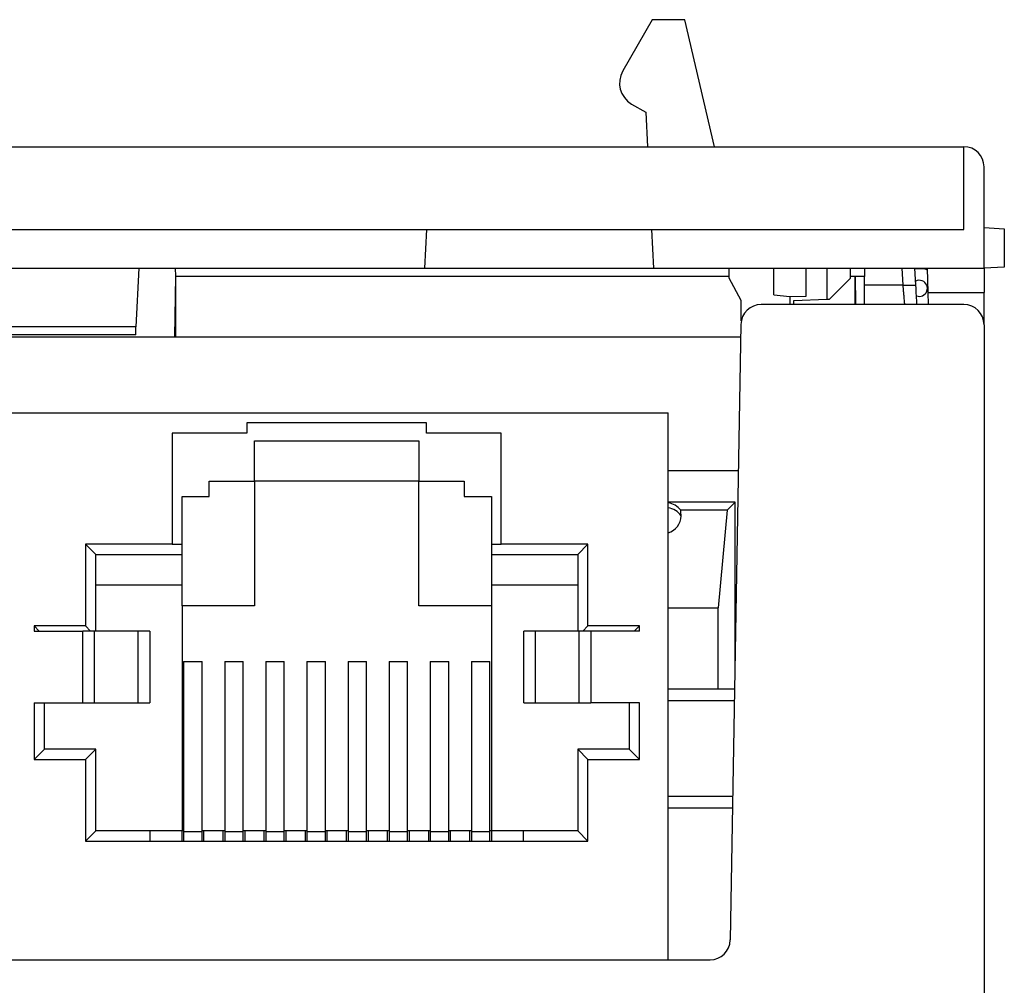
# Model space of a CAD drawing. Header units: inches. Extents: x -14 to 103, y -150 to -17.
# Tile 14 of 14: x 83 to 103, y -36 to -17. Entities that reach past the tile are written whole.
import ezdxf

# ---------------------------------------------------------------- set-up
doc = ezdxf.new("R2010")
doc.units = ezdxf.units.IN
doc.header["$MEASUREMENT"] = 0

# ---------------------------------------------------------------- blocks, each defined once
blk = doc.blocks.new('block 836')
at = {"color": 7, "lineweight": 25}
blk.add_lwpolyline([(82.189, -35.614), (96.951, -35.614)], dxfattribs=at)
blk = doc.blocks.new('block 837')
at = {"color": 7, "lineweight": 25}
blk.add_open_spline([(96.951, -35.614), (97.169, -35.614), (97.347, -35.439), (97.351, -35.221)], degree=3, dxfattribs=at)
blk = doc.blocks.new('block 838')
at = {"color": 7, "lineweight": 25}
blk.add_lwpolyline([(97.563, -23.047), (97.351, -35.221)], dxfattribs=at)
blk = doc.blocks.new('block 839')
at = {"color": 7, "lineweight": 25}
blk.add_open_spline([(97.963, -22.654), (97.745, -22.654), (97.567, -22.829), (97.563, -23.047)], degree=3, dxfattribs=at)
blk = doc.blocks.new('block 840')
at = {"color": 7, "lineweight": 25}
blk.add_lwpolyline([(101.97, -22.654), (97.963, -22.654)], dxfattribs=at)
blk = doc.blocks.new('block 841')
at = {"color": 7, "lineweight": 25}
blk.add_open_spline([(102.37, -23.054), (102.37, -22.833), (102.191, -22.654), (101.97, -22.654)], degree=3, dxfattribs=at)
blk = doc.blocks.new('block 843')
at = {"color": 7, "lineweight": 25}
blk.add_lwpolyline([(102.37, -23.054), (102.37, -38.254)], dxfattribs=at)
blk = doc.blocks.new('block 941')
at = {"color": 7, "lineweight": 25}
blk.add_lwpolyline([(95.554, -31.651), (95.554, -30.534)], dxfattribs=at)
blk = doc.blocks.new('block 942')
at = {"color": 7, "lineweight": 25}
blk.add_lwpolyline([(95.554, -30.534), (94.592, -30.534)], dxfattribs=at)
blk = doc.blocks.new('block 943')
at = {"color": 7, "lineweight": 25}
blk.add_lwpolyline([(94.592, -29.112), (94.592, -30.534)], dxfattribs=at)
blk = doc.blocks.new('block 944')
at = {"color": 7, "lineweight": 25}
blk.add_lwpolyline([(95.554, -29.112), (94.592, -29.112)], dxfattribs=at)
blk = doc.blocks.new('block 945')
at = {"color": 7, "lineweight": 25}
blk.add_lwpolyline([(95.554, -29.112), (95.554, -29.01)], dxfattribs=at)
blk = doc.blocks.new('block 946')
at = {"color": 7, "lineweight": 25}
blk.add_lwpolyline([(95.554, -29.01), (94.538, -29.01)], dxfattribs=at)
blk = doc.blocks.new('block 947')
at = {"color": 7, "lineweight": 25}
blk.add_lwpolyline([(94.538, -29.01), (94.538, -27.395)], dxfattribs=at)
blk = doc.blocks.new('block 948')
at = {"color": 7, "lineweight": 25}
blk.add_lwpolyline([(94.538, -27.395), (92.821, -27.395)], dxfattribs=at)
blk = doc.blocks.new('block 949')
at = {"color": 7, "lineweight": 25}
blk.add_lwpolyline([(92.821, -27.395), (92.821, -25.2)], dxfattribs=at)
blk = doc.blocks.new('block 950')
at = {"color": 7, "lineweight": 25}
blk.add_lwpolyline([(92.821, -25.2), (91.348, -25.2)], dxfattribs=at)
blk = doc.blocks.new('block 951')
at = {"color": 7, "lineweight": 25}
blk.add_lwpolyline([(91.348, -25.2), (91.348, -24.997)], dxfattribs=at)
blk = doc.blocks.new('block 952')
at = {"color": 7, "lineweight": 25}
blk.add_lwpolyline([(91.348, -24.997), (87.792, -24.997)], dxfattribs=at)
blk = doc.blocks.new('block 953')
at = {"color": 7, "lineweight": 25}
blk.add_lwpolyline([(87.792, -24.997), (87.792, -25.2)], dxfattribs=at)
blk = doc.blocks.new('block 954')
at = {"color": 7, "lineweight": 25}
blk.add_lwpolyline([(87.792, -25.2), (86.319, -25.2)], dxfattribs=at)
blk = doc.blocks.new('block 955')
at = {"color": 7, "lineweight": 25}
blk.add_lwpolyline([(86.319, -25.2), (86.319, -27.395)], dxfattribs=at)
blk = doc.blocks.new('block 956')
at = {"color": 7, "lineweight": 25}
blk.add_lwpolyline([(86.319, -27.395), (84.602, -27.395)], dxfattribs=at)
blk = doc.blocks.new('block 957')
at = {"color": 7, "lineweight": 25}
blk.add_lwpolyline([(84.602, -27.395), (84.602, -29.01)], dxfattribs=at)
blk = doc.blocks.new('block 958')
at = {"color": 7, "lineweight": 25}
blk.add_lwpolyline([(84.602, -29.01), (83.586, -29.01)], dxfattribs=at)
blk = doc.blocks.new('block 959')
at = {"color": 7, "lineweight": 25}
blk.add_lwpolyline([(83.586, -29.01), (83.586, -29.112)], dxfattribs=at)
blk = doc.blocks.new('block 960')
at = {"color": 7, "lineweight": 25}
blk.add_lwpolyline([(83.586, -29.112), (84.548, -29.112)], dxfattribs=at)
blk = doc.blocks.new('block 961')
at = {"color": 7, "lineweight": 25}
blk.add_lwpolyline([(84.548, -30.534), (84.548, -29.112)], dxfattribs=at)
blk = doc.blocks.new('block 962')
at = {"color": 7, "lineweight": 25}
blk.add_lwpolyline([(83.586, -30.534), (84.548, -30.534)], dxfattribs=at)
blk = doc.blocks.new('block 963')
at = {"color": 7, "lineweight": 25}
blk.add_lwpolyline([(83.586, -30.534), (83.586, -31.651)], dxfattribs=at)
blk = doc.blocks.new('block 964')
at = {"color": 7, "lineweight": 25}
blk.add_lwpolyline([(83.586, -31.651), (84.602, -31.651)], dxfattribs=at)
blk = doc.blocks.new('block 965')
at = {"color": 7, "lineweight": 25}
blk.add_lwpolyline([(84.602, -31.651), (84.602, -33.267)], dxfattribs=at)
blk = doc.blocks.new('block 966')
at = {"color": 7, "lineweight": 25}
blk.add_lwpolyline([(84.602, -33.267), (94.538, -33.267)], dxfattribs=at)
blk = doc.blocks.new('block 967')
at = {"color": 7, "lineweight": 25}
blk.add_lwpolyline([(94.538, -33.267), (94.538, -31.651)], dxfattribs=at)
blk = doc.blocks.new('block 968')
at = {"color": 7, "lineweight": 25}
blk.add_lwpolyline([(94.538, -31.651), (95.554, -31.651)], dxfattribs=at)
blk = doc.blocks.new('block 969')
at = {"color": 7, "lineweight": 25}
blk.add_lwpolyline([(83.017, -24.794), (96.123, -24.794)], dxfattribs=at)
blk = doc.blocks.new('block 971')
at = {"color": 7, "lineweight": 25}
blk.add_lwpolyline([(96.123, -35.614), (96.123, -24.794)], dxfattribs=at)
blk = doc.blocks.new('block 972')
at = {"color": 7, "lineweight": 25}
blk.add_lwpolyline([(84.775, -29.112), (84.548, -29.112)], dxfattribs=at)
blk = doc.blocks.new('block 973')
at = {"color": 7, "lineweight": 25}
blk.add_lwpolyline([(84.775, -29.112), (84.775, -30.534)], dxfattribs=at)
blk = doc.blocks.new('block 974')
at = {"color": 7, "lineweight": 25}
blk.add_lwpolyline([(84.548, -30.534), (84.775, -30.534)], dxfattribs=at)
blk = doc.blocks.new('block 975')
at = {"color": 7, "lineweight": 25}
blk.add_lwpolyline([(94.592, -29.112), (94.365, -29.112)], dxfattribs=at)
blk = doc.blocks.new('block 976')
at = {"color": 7, "lineweight": 25}
blk.add_lwpolyline([(94.365, -30.534), (94.592, -30.534)], dxfattribs=at)
blk = doc.blocks.new('block 977')
at = {"color": 7, "lineweight": 25}
blk.add_lwpolyline([(94.365, -30.534), (94.365, -29.112)], dxfattribs=at)
blk = doc.blocks.new('block 982')
at = {"color": 7, "lineweight": 25}
blk.add_lwpolyline([(85.643, -30.534), (85.643, -29.112)], dxfattribs=at)
blk = doc.blocks.new('block 983')
at = {"color": 7, "lineweight": 25}
blk.add_lwpolyline([(85.643, -29.112), (84.775, -29.112)], dxfattribs=at)
blk = doc.blocks.new('block 984')
at = {"color": 7, "lineweight": 25}
blk.add_lwpolyline([(84.775, -30.534), (85.643, -30.534)], dxfattribs=at)
blk = doc.blocks.new('block 985')
at = {"color": 7, "lineweight": 25}
blk.add_lwpolyline([(93.497, -29.112), (93.497, -30.534)], dxfattribs=at)
blk = doc.blocks.new('block 986')
at = {"color": 7, "lineweight": 25}
blk.add_lwpolyline([(94.365, -29.112), (93.497, -29.112)], dxfattribs=at)
blk = doc.blocks.new('block 987')
at = {"color": 7, "lineweight": 25}
blk.add_lwpolyline([(93.497, -30.534), (94.365, -30.534)], dxfattribs=at)
blk = doc.blocks.new('block 1096')
at = {"color": 7, "lineweight": 25}
blk.add_lwpolyline([(84.805, -31.449), (84.602, -31.651)], dxfattribs=at)
blk = doc.blocks.new('block 1097')
at = {"color": 7, "lineweight": 25}
blk.add_lwpolyline([(84.805, -33.064), (84.805, -31.449)], dxfattribs=at)
blk = doc.blocks.new('block 1098')
at = {"color": 7, "lineweight": 25}
blk.add_lwpolyline([(84.805, -33.064), (84.602, -33.267)], dxfattribs=at)
blk = doc.blocks.new('block 1099')
at = {"color": 7, "lineweight": 25}
blk.add_lwpolyline([(85.882, -33.064), (84.805, -33.064)], dxfattribs=at)
blk = doc.blocks.new('block 1100')
at = {"color": 7, "lineweight": 25}
blk.add_lwpolyline([(85.882, -33.267), (85.882, -33.064)], dxfattribs=at)
blk = doc.blocks.new('block 1101')
at = {"color": 7, "lineweight": 25}
blk.add_lwpolyline([(94.335, -33.064), (94.538, -33.267)], dxfattribs=at)
blk = doc.blocks.new('block 1102')
at = {"color": 7, "lineweight": 25}
blk.add_lwpolyline([(93.258, -33.064), (93.258, -33.267)], dxfattribs=at)
blk = doc.blocks.new('block 1103')
at = {"color": 7, "lineweight": 25}
blk.add_lwpolyline([(94.335, -33.064), (93.258, -33.064)], dxfattribs=at)
blk = doc.blocks.new('block 1104')
at = {"color": 7, "lineweight": 25}
blk.add_lwpolyline([(94.335, -31.449), (94.335, -33.064)], dxfattribs=at)
blk = doc.blocks.new('block 1105')
at = {"color": 7, "lineweight": 25}
blk.add_lwpolyline([(94.335, -31.449), (94.538, -31.651)], dxfattribs=at)
blk = doc.blocks.new('block 1106')
at = {"color": 7, "lineweight": 25}
blk.add_lwpolyline([(83.789, -31.449), (83.586, -31.651)], dxfattribs=at)
blk = doc.blocks.new('block 1107')
at = {"color": 7, "lineweight": 25}
blk.add_lwpolyline([(84.805, -31.449), (83.789, -31.449)], dxfattribs=at)
blk = doc.blocks.new('block 1108')
at = {"color": 7, "lineweight": 25}
blk.add_lwpolyline([(95.351, -31.449), (94.335, -31.449)], dxfattribs=at)
blk = doc.blocks.new('block 1109')
at = {"color": 7, "lineweight": 25}
blk.add_lwpolyline([(95.351, -31.449), (95.554, -31.651)], dxfattribs=at)
blk = doc.blocks.new('block 1110')
at = {"color": 7, "lineweight": 25}
blk.add_lwpolyline([(95.351, -30.534), (95.351, -31.449)], dxfattribs=at)
blk = doc.blocks.new('block 1111')
at = {"color": 7, "lineweight": 25}
blk.add_lwpolyline([(95.453, -29.112), (95.554, -29.01)], dxfattribs=at)
blk = doc.blocks.new('block 1112')
at = {"color": 7, "lineweight": 25}
blk.add_lwpolyline([(83.687, -29.112), (83.586, -29.01)], dxfattribs=at)
blk = doc.blocks.new('block 1113')
at = {"color": 7, "lineweight": 25}
blk.add_lwpolyline([(83.789, -31.449), (83.789, -30.534)], dxfattribs=at)
blk = doc.blocks.new('block 1114')
at = {"color": 7, "lineweight": 25}
blk.add_lwpolyline([(94.437, -29.112), (94.538, -29.01)], dxfattribs=at)
blk = doc.blocks.new('block 1115')
at = {"color": 7, "lineweight": 25}
blk.add_lwpolyline([(84.704, -29.112), (84.602, -29.01)], dxfattribs=at)
blk = doc.blocks.new('block 1116')
at = {"color": 7, "lineweight": 25}
blk.add_lwpolyline([(94.335, -27.598), (94.335, -29.112)], dxfattribs=at)
blk = doc.blocks.new('block 1117')
at = {"color": 7, "lineweight": 25}
blk.add_lwpolyline([(94.335, -27.598), (94.538, -27.395)], dxfattribs=at)
blk = doc.blocks.new('block 1118')
at = {"color": 7, "lineweight": 25}
blk.add_lwpolyline([(84.805, -27.598), (84.602, -27.395)], dxfattribs=at)
blk = doc.blocks.new('block 1119')
at = {"color": 7, "lineweight": 25}
blk.add_lwpolyline([(84.805, -29.112), (84.805, -27.598)], dxfattribs=at)
blk = doc.blocks.new('block 1120')
at = {"color": 7, "lineweight": 25}
blk.add_lwpolyline([(86.319, -27.395), (86.512, -27.395)], dxfattribs=at)
blk = doc.blocks.new('block 1121')
at = {"color": 7, "lineweight": 25}
blk.add_lwpolyline([(84.805, -27.598), (86.512, -27.598)], dxfattribs=at)
blk = doc.blocks.new('block 1122')
at = {"color": 7, "lineweight": 25}
blk.add_lwpolyline([(86.512, -27.598), (86.512, -27.395)], dxfattribs=at)
blk = doc.blocks.new('block 1123')
at = {"color": 7, "lineweight": 25}
blk.add_lwpolyline([(92.628, -27.395), (92.821, -27.395)], dxfattribs=at)
blk = doc.blocks.new('block 1124')
at = {"color": 7, "lineweight": 25}
blk.add_lwpolyline([(92.09, -26.45), (92.628, -26.45)], dxfattribs=at)
blk = doc.blocks.new('block 1125')
at = {"color": 7, "lineweight": 25}
blk.add_lwpolyline([(92.09, -26.145), (92.09, -26.45)], dxfattribs=at)
blk = doc.blocks.new('block 1126')
at = {"color": 7, "lineweight": 25}
blk.add_lwpolyline([(91.196, -26.145), (92.09, -26.145)], dxfattribs=at)
blk = doc.blocks.new('block 1127')
at = {"color": 7, "lineweight": 25}
blk.add_lwpolyline([(91.196, -25.352), (91.196, -26.145)], dxfattribs=at)
blk = doc.blocks.new('block 1128')
at = {"color": 7, "lineweight": 25}
blk.add_lwpolyline([(87.945, -25.352), (91.196, -25.352)], dxfattribs=at)
blk = doc.blocks.new('block 1129')
at = {"color": 7, "lineweight": 25}
blk.add_lwpolyline([(87.945, -26.145), (87.945, -25.352)], dxfattribs=at)
blk = doc.blocks.new('block 1130')
at = {"color": 7, "lineweight": 25}
blk.add_lwpolyline([(87.05, -26.145), (87.945, -26.145)], dxfattribs=at)
blk = doc.blocks.new('block 1131')
at = {"color": 7, "lineweight": 25}
blk.add_lwpolyline([(87.05, -26.45), (87.05, -26.145)], dxfattribs=at)
blk = doc.blocks.new('block 1132')
at = {"color": 7, "lineweight": 25}
blk.add_lwpolyline([(86.512, -26.45), (87.05, -26.45)], dxfattribs=at)
blk = doc.blocks.new('block 1133')
at = {"color": 7, "lineweight": 25}
blk.add_lwpolyline([(92.628, -26.45), (92.628, -27.395)], dxfattribs=at)
blk = doc.blocks.new('block 1134')
at = {"color": 7, "lineweight": 25}
blk.add_lwpolyline([(86.512, -27.395), (86.512, -26.45)], dxfattribs=at)
blk = doc.blocks.new('block 1135')
at = {"color": 7, "lineweight": 25}
blk.add_lwpolyline([(92.628, -27.598), (94.335, -27.598)], dxfattribs=at)
blk = doc.blocks.new('block 1136')
at = {"color": 7, "lineweight": 25}
blk.add_lwpolyline([(92.628, -27.395), (92.628, -27.598)], dxfattribs=at)
blk = doc.blocks.new('block 1137')
at = {"color": 7, "lineweight": 25}
blk.add_lwpolyline([(93.268, -30.534), (93.268, -29.112)], dxfattribs=at)
blk = doc.blocks.new('block 1138')
at = {"color": 7, "lineweight": 25}
blk.add_lwpolyline([(93.497, -29.112), (93.268, -29.112)], dxfattribs=at)
blk = doc.blocks.new('block 1139')
at = {"color": 7, "lineweight": 25}
blk.add_lwpolyline([(93.268, -30.534), (93.497, -30.534)], dxfattribs=at)
blk = doc.blocks.new('block 1140')
at = {"color": 7, "lineweight": 25}
blk.add_lwpolyline([(85.872, -29.112), (85.872, -30.534)], dxfattribs=at)
blk = doc.blocks.new('block 1141')
at = {"color": 7, "lineweight": 25}
blk.add_lwpolyline([(85.872, -29.112), (85.643, -29.112)], dxfattribs=at)
blk = doc.blocks.new('block 1142')
at = {"color": 7, "lineweight": 25}
blk.add_lwpolyline([(85.643, -30.534), (85.872, -30.534)], dxfattribs=at)
blk = doc.blocks.new('block 1150')
at = {"color": 7, "lineweight": 25}
blk.add_lwpolyline([(92.201, -33.267), (92.201, -33.064)], dxfattribs=at)
blk = doc.blocks.new('block 1151')
at = {"color": 7, "lineweight": 25}
blk.add_lwpolyline([(91.815, -33.064), (91.815, -33.267)], dxfattribs=at)
blk = doc.blocks.new('block 1152')
at = {"color": 7, "lineweight": 25}
blk.add_lwpolyline([(92.201, -33.064), (91.815, -33.064)], dxfattribs=at)
blk = doc.blocks.new('block 1153')
at = {"color": 7, "lineweight": 25}
blk.add_lwpolyline([(87.325, -33.267), (87.325, -33.064)], dxfattribs=at)
blk = doc.blocks.new('block 1154')
at = {"color": 7, "lineweight": 25}
blk.add_lwpolyline([(86.939, -33.064), (86.939, -33.267)], dxfattribs=at)
blk = doc.blocks.new('block 1155')
at = {"color": 7, "lineweight": 25}
blk.add_lwpolyline([(87.325, -33.064), (86.939, -33.064)], dxfattribs=at)
blk = doc.blocks.new('block 1156')
at = {"color": 7, "lineweight": 25}
blk.add_lwpolyline([(88.95, -33.267), (88.95, -33.064)], dxfattribs=at)
blk = doc.blocks.new('block 1157')
at = {"color": 7, "lineweight": 25}
blk.add_lwpolyline([(88.564, -33.064), (88.564, -33.267)], dxfattribs=at)
blk = doc.blocks.new('block 1158')
at = {"color": 7, "lineweight": 25}
blk.add_lwpolyline([(88.95, -33.064), (88.564, -33.064)], dxfattribs=at)
blk = doc.blocks.new('block 1159')
at = {"color": 7, "lineweight": 25}
blk.add_lwpolyline([(92.628, -33.064), (92.628, -33.267)], dxfattribs=at)
blk = doc.blocks.new('block 1160')
at = {"color": 7, "lineweight": 25}
blk.add_lwpolyline([(93.258, -33.064), (92.628, -33.064)], dxfattribs=at)
blk = doc.blocks.new('block 1161')
at = {"color": 7, "lineweight": 25}
blk.add_lwpolyline([(87.751, -33.064), (87.751, -33.267)], dxfattribs=at)
blk = doc.blocks.new('block 1162')
at = {"color": 7, "lineweight": 25}
blk.add_lwpolyline([(88.138, -33.267), (88.138, -33.064)], dxfattribs=at)
blk = doc.blocks.new('block 1163')
at = {"color": 7, "lineweight": 25}
blk.add_lwpolyline([(88.138, -33.064), (87.751, -33.064)], dxfattribs=at)
blk = doc.blocks.new('block 1164')
at = {"color": 7, "lineweight": 25}
blk.add_lwpolyline([(86.512, -33.267), (86.512, -33.064)], dxfattribs=at)
blk = doc.blocks.new('block 1165')
at = {"color": 7, "lineweight": 25}
blk.add_lwpolyline([(86.512, -33.064), (85.882, -33.064)], dxfattribs=at)
blk = doc.blocks.new('block 1166')
at = {"color": 7, "lineweight": 25}
blk.add_lwpolyline([(91.003, -33.064), (91.003, -33.267)], dxfattribs=at)
blk = doc.blocks.new('block 1167')
at = {"color": 7, "lineweight": 25}
blk.add_lwpolyline([(91.389, -33.267), (91.389, -33.064)], dxfattribs=at)
blk = doc.blocks.new('block 1168')
at = {"color": 7, "lineweight": 25}
blk.add_lwpolyline([(91.389, -33.064), (91.003, -33.064)], dxfattribs=at)
blk = doc.blocks.new('block 1169')
at = {"color": 7, "lineweight": 25}
blk.add_lwpolyline([(90.19, -33.064), (90.19, -33.267)], dxfattribs=at)
blk = doc.blocks.new('block 1170')
at = {"color": 7, "lineweight": 25}
blk.add_lwpolyline([(90.576, -33.267), (90.576, -33.064)], dxfattribs=at)
blk = doc.blocks.new('block 1171')
at = {"color": 7, "lineweight": 25}
blk.add_lwpolyline([(90.576, -33.064), (90.19, -33.064)], dxfattribs=at)
blk = doc.blocks.new('block 1172')
at = {"color": 7, "lineweight": 25}
blk.add_lwpolyline([(89.377, -33.064), (89.377, -33.267)], dxfattribs=at)
blk = doc.blocks.new('block 1173')
at = {"color": 7, "lineweight": 25}
blk.add_lwpolyline([(89.763, -33.267), (89.763, -33.064)], dxfattribs=at)
blk = doc.blocks.new('block 1174')
at = {"color": 7, "lineweight": 25}
blk.add_lwpolyline([(89.763, -33.064), (89.377, -33.064)], dxfattribs=at)
blk = doc.blocks.new('block 1175')
at = {"color": 7, "lineweight": 25}
blk.add_lwpolyline([(89.794, -33.078), (90.159, -33.078)], dxfattribs=at)
blk = doc.blocks.new('block 1176')
at = {"color": 7, "lineweight": 25}
blk.add_lwpolyline([(90.159, -33.267), (90.159, -33.078)], dxfattribs=at)
blk = doc.blocks.new('block 1177')
at = {"color": 7, "lineweight": 25}
blk.add_lwpolyline([(89.794, -33.078), (89.794, -33.267)], dxfattribs=at)
blk = doc.blocks.new('block 1178')
at = {"color": 7, "lineweight": 25}
blk.add_lwpolyline([(90.606, -33.078), (90.972, -33.078)], dxfattribs=at)
blk = doc.blocks.new('block 1179')
at = {"color": 7, "lineweight": 25}
blk.add_lwpolyline([(90.972, -33.267), (90.972, -33.078)], dxfattribs=at)
blk = doc.blocks.new('block 1180')
at = {"color": 7, "lineweight": 25}
blk.add_lwpolyline([(90.606, -33.078), (90.606, -33.267)], dxfattribs=at)
blk = doc.blocks.new('block 1181')
at = {"color": 7, "lineweight": 25}
blk.add_lwpolyline([(92.232, -33.078), (92.598, -33.078)], dxfattribs=at)
blk = doc.blocks.new('block 1182')
at = {"color": 7, "lineweight": 25}
blk.add_lwpolyline([(92.598, -33.267), (92.598, -33.078)], dxfattribs=at)
blk = doc.blocks.new('block 1183')
at = {"color": 7, "lineweight": 25}
blk.add_lwpolyline([(92.232, -33.078), (92.232, -33.267)], dxfattribs=at)
blk = doc.blocks.new('block 1184')
at = {"color": 7, "lineweight": 25}
blk.add_lwpolyline([(88.981, -33.078), (89.346, -33.078)], dxfattribs=at)
blk = doc.blocks.new('block 1185')
at = {"color": 7, "lineweight": 25}
blk.add_lwpolyline([(89.346, -33.267), (89.346, -33.078)], dxfattribs=at)
blk = doc.blocks.new('block 1186')
at = {"color": 7, "lineweight": 25}
blk.add_lwpolyline([(88.981, -33.078), (88.981, -33.267)], dxfattribs=at)
blk = doc.blocks.new('block 1187')
at = {"color": 7, "lineweight": 25}
blk.add_lwpolyline([(86.542, -33.078), (86.908, -33.078)], dxfattribs=at)
blk = doc.blocks.new('block 1188')
at = {"color": 7, "lineweight": 25}
blk.add_lwpolyline([(86.542, -33.078), (86.542, -33.267)], dxfattribs=at)
blk = doc.blocks.new('block 1189')
at = {"color": 7, "lineweight": 25}
blk.add_lwpolyline([(86.908, -33.267), (86.908, -33.078)], dxfattribs=at)
blk = doc.blocks.new('block 1190')
at = {"color": 7, "lineweight": 25}
blk.add_lwpolyline([(91.419, -33.078), (91.785, -33.078)], dxfattribs=at)
blk = doc.blocks.new('block 1191')
at = {"color": 7, "lineweight": 25}
blk.add_lwpolyline([(91.785, -33.267), (91.785, -33.078)], dxfattribs=at)
blk = doc.blocks.new('block 1192')
at = {"color": 7, "lineweight": 25}
blk.add_lwpolyline([(91.419, -33.078), (91.419, -33.267)], dxfattribs=at)
blk = doc.blocks.new('block 1193')
at = {"color": 7, "lineweight": 25}
blk.add_lwpolyline([(88.168, -33.078), (88.534, -33.078)], dxfattribs=at)
blk = doc.blocks.new('block 1194')
at = {"color": 7, "lineweight": 25}
blk.add_lwpolyline([(88.534, -33.267), (88.534, -33.078)], dxfattribs=at)
blk = doc.blocks.new('block 1195')
at = {"color": 7, "lineweight": 25}
blk.add_lwpolyline([(88.168, -33.078), (88.168, -33.267)], dxfattribs=at)
blk = doc.blocks.new('block 1196')
at = {"color": 7, "lineweight": 25}
blk.add_lwpolyline([(87.355, -33.078), (87.721, -33.078)], dxfattribs=at)
blk = doc.blocks.new('block 1197')
at = {"color": 7, "lineweight": 25}
blk.add_lwpolyline([(87.355, -33.078), (87.355, -33.267)], dxfattribs=at)
blk = doc.blocks.new('block 1198')
at = {"color": 7, "lineweight": 25}
blk.add_lwpolyline([(87.721, -33.267), (87.721, -33.078)], dxfattribs=at)
blk = doc.blocks.new('block 1205')
at = {"color": 7, "lineweight": 25}
blk.add_lwpolyline([(87.355, -29.711), (87.721, -29.711)], dxfattribs=at)
blk = doc.blocks.new('block 1206')
at = {"color": 7, "lineweight": 25}
blk.add_lwpolyline([(87.355, -29.711), (87.355, -33.078)], dxfattribs=at)
blk = doc.blocks.new('block 1207')
at = {"color": 7, "lineweight": 25}
blk.add_lwpolyline([(87.721, -33.078), (87.721, -29.711)], dxfattribs=at)
blk = doc.blocks.new('block 1208')
at = {"color": 7, "lineweight": 25}
blk.add_lwpolyline([(90.606, -29.711), (90.972, -29.711)], dxfattribs=at)
blk = doc.blocks.new('block 1209')
at = {"color": 7, "lineweight": 25}
blk.add_lwpolyline([(90.606, -29.711), (90.606, -33.078)], dxfattribs=at)
blk = doc.blocks.new('block 1210')
at = {"color": 7, "lineweight": 25}
blk.add_lwpolyline([(90.972, -33.078), (90.972, -29.711)], dxfattribs=at)
blk = doc.blocks.new('block 1211')
at = {"color": 7, "lineweight": 25}
blk.add_lwpolyline([(88.981, -29.711), (89.346, -29.711)], dxfattribs=at)
blk = doc.blocks.new('block 1212')
at = {"color": 7, "lineweight": 25}
blk.add_lwpolyline([(89.346, -33.078), (89.346, -29.711)], dxfattribs=at)
blk = doc.blocks.new('block 1213')
at = {"color": 7, "lineweight": 25}
blk.add_lwpolyline([(88.981, -29.711), (88.981, -33.078)], dxfattribs=at)
blk = doc.blocks.new('block 1214')
at = {"color": 7, "lineweight": 25}
blk.add_lwpolyline([(89.794, -29.711), (90.159, -29.711)], dxfattribs=at)
blk = doc.blocks.new('block 1215')
at = {"color": 7, "lineweight": 25}
blk.add_lwpolyline([(90.159, -33.078), (90.159, -29.711)], dxfattribs=at)
blk = doc.blocks.new('block 1216')
at = {"color": 7, "lineweight": 25}
blk.add_lwpolyline([(89.794, -29.711), (89.794, -33.078)], dxfattribs=at)
blk = doc.blocks.new('block 1217')
at = {"color": 7, "lineweight": 25}
blk.add_lwpolyline([(88.168, -29.711), (88.534, -29.711)], dxfattribs=at)
blk = doc.blocks.new('block 1218')
at = {"color": 7, "lineweight": 25}
blk.add_lwpolyline([(88.534, -33.078), (88.534, -29.711)], dxfattribs=at)
blk = doc.blocks.new('block 1219')
at = {"color": 7, "lineweight": 25}
blk.add_lwpolyline([(88.168, -29.711), (88.168, -33.078)], dxfattribs=at)
blk = doc.blocks.new('block 1220')
at = {"color": 7, "lineweight": 25}
blk.add_lwpolyline([(86.542, -29.711), (86.908, -29.711)], dxfattribs=at)
blk = doc.blocks.new('block 1221')
at = {"color": 7, "lineweight": 25}
blk.add_lwpolyline([(86.542, -29.711), (86.542, -33.078)], dxfattribs=at)
blk = doc.blocks.new('block 1222')
at = {"color": 7, "lineweight": 25}
blk.add_lwpolyline([(86.908, -33.078), (86.908, -29.711)], dxfattribs=at)
blk = doc.blocks.new('block 1223')
at = {"color": 7, "lineweight": 25}
blk.add_lwpolyline([(92.232, -29.711), (92.598, -29.711)], dxfattribs=at)
blk = doc.blocks.new('block 1224')
at = {"color": 7, "lineweight": 25}
blk.add_lwpolyline([(92.232, -29.711), (92.232, -33.078)], dxfattribs=at)
blk = doc.blocks.new('block 1225')
at = {"color": 7, "lineweight": 25}
blk.add_lwpolyline([(92.598, -33.078), (92.598, -29.711)], dxfattribs=at)
blk = doc.blocks.new('block 1226')
at = {"color": 7, "lineweight": 25}
blk.add_lwpolyline([(91.419, -29.711), (91.785, -29.711)], dxfattribs=at)
blk = doc.blocks.new('block 1227')
at = {"color": 7, "lineweight": 25}
blk.add_lwpolyline([(91.785, -33.078), (91.785, -29.711)], dxfattribs=at)
blk = doc.blocks.new('block 1228')
at = {"color": 7, "lineweight": 25}
blk.add_lwpolyline([(91.419, -29.711), (91.419, -33.078)], dxfattribs=at)
blk = doc.blocks.new('block 1325')
at = {"color": 7, "lineweight": 25}
blk.add_lwpolyline([(91.815, -33.064), (91.785, -33.064)], dxfattribs=at)
blk = doc.blocks.new('block 1326')
at = {"color": 7, "lineweight": 25}
blk.add_lwpolyline([(91.419, -33.064), (91.389, -33.064)], dxfattribs=at)
blk = doc.blocks.new('block 1327')
at = {"color": 7, "lineweight": 25}
blk.add_lwpolyline([(88.564, -33.064), (88.534, -33.064)], dxfattribs=at)
blk = doc.blocks.new('block 1328')
at = {"color": 7, "lineweight": 25}
blk.add_lwpolyline([(88.168, -33.064), (88.138, -33.064)], dxfattribs=at)
blk = doc.blocks.new('block 1329')
at = {"color": 7, "lineweight": 25}
blk.add_lwpolyline([(92.628, -33.064), (92.598, -33.064)], dxfattribs=at)
blk = doc.blocks.new('block 1330')
at = {"color": 7, "lineweight": 25}
blk.add_lwpolyline([(92.232, -33.064), (92.201, -33.064)], dxfattribs=at)
blk = doc.blocks.new('block 1331')
at = {"color": 7, "lineweight": 25}
blk.add_lwpolyline([(90.19, -33.064), (90.159, -33.064)], dxfattribs=at)
blk = doc.blocks.new('block 1332')
at = {"color": 7, "lineweight": 25}
blk.add_lwpolyline([(89.794, -33.064), (89.763, -33.064)], dxfattribs=at)
blk = doc.blocks.new('block 1333')
at = {"color": 7, "lineweight": 25}
blk.add_lwpolyline([(91.003, -33.064), (90.972, -33.064)], dxfattribs=at)
blk = doc.blocks.new('block 1334')
at = {"color": 7, "lineweight": 25}
blk.add_lwpolyline([(90.606, -33.064), (90.576, -33.064)], dxfattribs=at)
blk = doc.blocks.new('block 1335')
at = {"color": 7, "lineweight": 25}
blk.add_lwpolyline([(89.377, -33.064), (89.346, -33.064)], dxfattribs=at)
blk = doc.blocks.new('block 1336')
at = {"color": 7, "lineweight": 25}
blk.add_lwpolyline([(88.981, -33.064), (88.95, -33.064)], dxfattribs=at)
blk = doc.blocks.new('block 1337')
at = {"color": 7, "lineweight": 25}
blk.add_lwpolyline([(87.751, -33.064), (87.721, -33.064)], dxfattribs=at)
blk = doc.blocks.new('block 1338')
at = {"color": 7, "lineweight": 25}
blk.add_lwpolyline([(87.355, -33.064), (87.325, -33.064)], dxfattribs=at)
blk = doc.blocks.new('block 1339')
at = {"color": 7, "lineweight": 25}
blk.add_lwpolyline([(86.939, -33.064), (86.908, -33.064)], dxfattribs=at)
blk = doc.blocks.new('block 1340')
at = {"color": 7, "lineweight": 25}
blk.add_lwpolyline([(86.542, -33.064), (86.512, -33.064)], dxfattribs=at)
blk = doc.blocks.new('block 1343')
at = {"color": 7, "lineweight": 25}
blk.add_lwpolyline([(92.628, -27.598), (92.628, -28.614)], dxfattribs=at)
blk = doc.blocks.new('block 1344')
at = {"color": 7, "lineweight": 25}
blk.add_lwpolyline([(91.196, -28.614), (91.196, -26.145)], dxfattribs=at)
blk = doc.blocks.new('block 1345')
at = {"color": 7, "lineweight": 25}
blk.add_lwpolyline([(92.628, -28.614), (91.196, -28.614)], dxfattribs=at)
blk = doc.blocks.new('block 1346')
at = {"color": 7, "lineweight": 25}
blk.add_lwpolyline([(87.945, -28.614), (86.512, -28.614)], dxfattribs=at)
blk = doc.blocks.new('block 1347')
at = {"color": 7, "lineweight": 25}
blk.add_lwpolyline([(86.512, -28.614), (86.512, -27.598)], dxfattribs=at)
blk = doc.blocks.new('block 1348')
at = {"color": 7, "lineweight": 25}
blk.add_lwpolyline([(87.945, -26.145), (87.945, -28.614)], dxfattribs=at)
blk = doc.blocks.new('block 1349')
at = {"color": 7, "lineweight": 25}
blk.add_lwpolyline([(91.196, -26.145), (87.945, -26.145)], dxfattribs=at)
blk = doc.blocks.new('block 1350')
at = {"color": 7, "lineweight": 25}
blk.add_lwpolyline([(86.512, -28.207), (84.805, -28.207)], dxfattribs=at)
blk = doc.blocks.new('block 1351')
at = {"color": 7, "lineweight": 25}
blk.add_lwpolyline([(86.512, -28.614), (86.512, -33.064)], dxfattribs=at)
blk = doc.blocks.new('block 1352')
at = {"color": 7, "lineweight": 25}
blk.add_lwpolyline([(94.335, -28.207), (92.628, -28.207)], dxfattribs=at)
blk = doc.blocks.new('block 1353')
at = {"color": 7, "lineweight": 25}
blk.add_lwpolyline([(92.628, -28.614), (92.628, -33.064)], dxfattribs=at)
blk = doc.blocks.new('block 1380')
at = {"color": 7, "lineweight": 25}
blk.add_lwpolyline([(97.433, -30.494), (96.123, -30.494)], dxfattribs=at)
blk = doc.blocks.new('block 1383')
at = {"color": 7, "lineweight": 25}
blk.add_lwpolyline([(96.123, -30.254), (97.437, -30.254)], dxfattribs=at)
blk = doc.blocks.new('block 1384')
at = {"color": 7, "lineweight": 25}
blk.add_lwpolyline([(97.396, -32.614), (96.123, -32.614)], dxfattribs=at)
blk = doc.blocks.new('block 1386')
at = {"color": 7, "lineweight": 25}
blk.add_lwpolyline([(99.822, -22.094), (100.009, -22.094)], dxfattribs=at)
blk = doc.blocks.new('block 1387')
at = {"color": 7, "lineweight": 25}
blk.add_lwpolyline([(99.822, -22.094), (99.827, -22.654)], dxfattribs=at)
blk = doc.blocks.new('block 1411')
at = {"color": 7, "lineweight": 25}
blk.add_lwpolyline([(97.447, -29.726), (97.447, -26.566)], dxfattribs=at)
blk = doc.blocks.new('block 1412')
at = {"color": 7, "lineweight": 25}
blk.add_lwpolyline([(97.447, -26.566), (96.123, -26.566)], dxfattribs=at)
blk = doc.blocks.new('block 1423')
at = {"color": 7, "lineweight": 25}
blk.add_lwpolyline([(97.513, -25.944), (96.123, -25.944)], dxfattribs=at)
blk = doc.blocks.new('block 1447')
at = {"color": 7, "lineweight": 25}
blk.add_lwpolyline([(97.114, -30.254), (97.114, -28.653)], dxfattribs=at)
blk = doc.blocks.new('block 1448')
at = {"color": 7, "lineweight": 25}
blk.add_lwpolyline([(97.288, -26.724), (97.114, -28.653)], dxfattribs=at)
blk = doc.blocks.new('block 1449')
at = {"color": 7, "lineweight": 25}
blk.add_lwpolyline([(97.288, -26.724), (97.447, -26.566)], dxfattribs=at)
blk = doc.blocks.new('block 1469')
at = {"color": 7, "lineweight": 25}
blk.add_lwpolyline([(96.123, -28.653), (97.114, -28.653)], dxfattribs=at)
blk = doc.blocks.new('block 1487')
at = {"color": 7, "lineweight": 25}
blk.add_open_spline([(96.123, -27.168), (96.274, -27.126), (96.378, -26.988), (96.379, -26.832)], degree=3, dxfattribs=at)
blk = doc.blocks.new('block 1488')
at = {"color": 7, "lineweight": 25}
blk.add_open_spline([(96.379, -26.832), (96.378, -26.796), (96.376, -26.76), (96.374, -26.724)], degree=3, dxfattribs=at)
blk = doc.blocks.new('block 1489')
at = {"color": 7, "lineweight": 25}
blk.add_lwpolyline([(97.288, -26.724), (96.374, -26.724)], dxfattribs=at)
blk = doc.blocks.new('block 1520')
at = {"color": 7, "lineweight": 25}
blk.add_open_spline([(96.374, -26.724), (96.314, -26.643), (96.223, -26.59), (96.123, -26.579)], degree=3, dxfattribs=at)
blk = doc.blocks.new('block 1526')
at = {"color": 7, "lineweight": 25}
blk.add_lwpolyline([(69.578, -23.291), (97.559, -23.291)], dxfattribs=at)
blk = doc.blocks.new('block 1528')
at = {"color": 7, "lineweight": 25}
blk.add_open_spline([(100.802, -22.654), (100.802, -22.653), (100.802, -22.653), (100.801, -22.65), (100.801, -22.647), (100.801, -22.643), (100.8, -22.637), (100.8, -22.631), (100.799, -22.624), (100.798, -22.615), (100.798, -22.606), (100.797, -22.596), (100.796, -22.584), (100.795, -22.572), (100.794, -22.559), (100.792, -22.544), (100.791, -22.526), (100.789, -22.505), (100.787, -22.483), (100.785, -22.455), (100.782, -22.426), (100.78, -22.394), (100.776, -22.356), (100.773, -22.315), (100.769, -22.275)], degree=3, knots=[0, 0, 0, 0, 1, 1, 1, 2, 2, 2, 3, 3, 3, 4, 4, 4, 5, 5, 5, 6, 6, 6, 7, 7, 7, 8, 8, 8, 8], dxfattribs=at)
blk = doc.blocks.new('block 1529')
at = {"color": 7, "lineweight": 25}
blk.add_lwpolyline([(100.769, -22.275), (100.008, -22.275)], dxfattribs=at)
blk = doc.blocks.new('block 1530')
at = {"color": 7, "lineweight": 25}
blk.add_lwpolyline([(100.004, -22.654), (100.008, -22.275)], dxfattribs=at)
blk = doc.blocks.new('block 1531')
at = {"color": 7, "lineweight": 25}
blk.add_lwpolyline([(100.769, -22.275), (101.022, -22.275)], dxfattribs=at)
blk = doc.blocks.new('block 1532')
at = {"color": 7, "lineweight": 25}
blk.add_open_spline([(101.042, -22.654), (101.039, -22.599), (101.036, -22.543), (101.033, -22.482), (101.029, -22.417), (101.026, -22.346), (101.022, -22.275)], degree=3, knots=[0, 0, 0, 0, 1, 1, 1, 2, 2, 2, 2], dxfattribs=at)
blk = doc.blocks.new('block 1533')
at = {"color": 7, "lineweight": 25}
blk.add_lwpolyline([(100.769, -22.275), (100.752, -21.934)], dxfattribs=at)
blk = doc.blocks.new('block 1534')
at = {"color": 7, "lineweight": 25}
blk.add_lwpolyline([(101.022, -22.275), (101.004, -21.934)], dxfattribs=at)
blk = doc.blocks.new('block 1535')
at = {"color": 7, "lineweight": 25}
blk.add_lwpolyline([(100.008, -22.275), (100.011, -21.934)], dxfattribs=at)
blk = doc.blocks.new('block 1536')
at = {"color": 7, "lineweight": 25}
blk.add_open_spline([(101.033, -22.483), (101.115, -22.515), (101.208, -22.474), (101.239, -22.391), (101.271, -22.309), (101.23, -22.216), (101.147, -22.185), (101.105, -22.169), (101.058, -22.171), (101.018, -22.191)], degree=3, knots=[0, 0, 0, 0, 1, 1, 1, 2, 2, 2, 3, 3, 3, 3], dxfattribs=at)
blk = doc.blocks.new('block 1537')
at = {"color": 7, "lineweight": 25}
blk.add_lwpolyline([(101.005, -21.943), (101.177, -21.944), (101.251, -21.968)], dxfattribs=at)
blk = doc.blocks.new('block 1538')
at = {"color": 7, "lineweight": 25}
blk.add_lwpolyline([(86.367, -23.291), (86.387, -22.094)], dxfattribs=at)
blk = doc.blocks.new('block 1539')
at = {"color": 7, "lineweight": 25}
blk.add_lwpolyline([(85.656, -21.934), (85.595, -23.094)], dxfattribs=at)
blk = doc.blocks.new('block 1540')
at = {"color": 7, "lineweight": 25}
blk.add_lwpolyline([(86.387, -22.094), (86.379, -21.934)], dxfattribs=at)
blk = doc.blocks.new('block 1545')
at = {"color": 7, "lineweight": 25}
blk.add_lwpolyline([(85.595, -23.254), (85.595, -23.094)], dxfattribs=at)
blk = doc.blocks.new('block 1546')
at = {"color": 7, "lineweight": 25}
blk.add_lwpolyline([(85.595, -23.254), (72.69, -23.254)], dxfattribs=at)
blk = doc.blocks.new('block 1547')
at = {"color": 7, "lineweight": 25}
blk.add_lwpolyline([(85.595, -23.094), (72.69, -23.094)], dxfattribs=at)
blk = doc.blocks.new('block 1549')
at = {"color": 7, "lineweight": 25}
blk.add_lwpolyline([(86.387, -22.094), (97.33, -22.094)], dxfattribs=at)
blk = doc.blocks.new('block 1550')
at = {"color": 7, "lineweight": 25}
blk.add_lwpolyline([(99.73, -22.094), (99.822, -22.094)], dxfattribs=at)
blk = doc.blocks.new('block 1551')
at = {"color": 7, "lineweight": 25}
blk.add_lwpolyline([(86.387, -23.291), (86.387, -22.094)], dxfattribs=at)
blk = doc.blocks.new('block 1552')
at = {"color": 7, "lineweight": 25}
blk.add_lwpolyline([(99.822, -22.654), (99.822, -22.094)], dxfattribs=at)
blk = doc.blocks.new('block 1595')
at = {"color": 7, "lineweight": 25}
blk.add_lwpolyline([(95.401, -18.69), (95.683, -18.852)], dxfattribs=at)
blk = doc.blocks.new('block 1596')
at = {"color": 7, "lineweight": 25}
blk.add_open_spline([(95.226, -18.034), (95.093, -18.264), (95.172, -18.557), (95.401, -18.69)], degree=3, dxfattribs=at)
blk = doc.blocks.new('block 1597')
at = {"color": 7, "lineweight": 25}
blk.add_lwpolyline([(95.81, -17.022), (95.226, -18.034)], dxfattribs=at)
blk = doc.blocks.new('block 1598')
at = {"color": 7, "lineweight": 25}
blk.add_lwpolyline([(96.45, -17.022), (95.81, -17.022)], dxfattribs=at)
blk = doc.blocks.new('block 1599')
at = {"color": 7, "lineweight": 25}
blk.add_lwpolyline([(97.042, -19.534), (96.45, -17.022)], dxfattribs=at)
blk = doc.blocks.new('block 1600')
at = {"color": 7, "lineweight": 25}
blk.add_lwpolyline([(95.683, -18.852), (95.712, -19.534)], dxfattribs=at)
blk = doc.blocks.new('block 1649')
at = {"color": 7, "lineweight": 25}
blk.add_open_spline([(102.37, -19.934), (102.37, -19.713), (102.191, -19.534), (101.97, -19.534)], degree=3, dxfattribs=at)
blk = doc.blocks.new('block 1650')
at = {"color": 7, "lineweight": 25}
blk.add_lwpolyline([(102.37, -21.934), (102.37, -19.934)], dxfattribs=at)
blk = doc.blocks.new('block 1651')
at = {"color": 7, "lineweight": 25}
blk.add_lwpolyline([(101.25, -21.934), (102.37, -21.934)], dxfattribs=at)
blk = doc.blocks.new('block 1652')
at = {"color": 7, "lineweight": 25}
blk.add_lwpolyline([(95.833, -21.934), (101.25, -21.934)], dxfattribs=at)
blk = doc.blocks.new('block 1653')
at = {"color": 7, "lineweight": 25}
blk.add_lwpolyline([(95.793, -21.169), (95.833, -21.934)], dxfattribs=at)
blk = doc.blocks.new('block 1654')
at = {"color": 7, "lineweight": 25}
blk.add_lwpolyline([(101.97, -21.169), (101.97, -19.534)], dxfattribs=at)
blk = doc.blocks.new('block 1655')
at = {"color": 7, "lineweight": 25}
blk.add_lwpolyline([(38.774, -19.534), (101.97, -19.534)], dxfattribs=at)
blk = doc.blocks.new('block 1656')
at = {"color": 7, "lineweight": 25}
blk.add_lwpolyline([(38.774, -21.169), (101.97, -21.169)], dxfattribs=at)
blk = doc.blocks.new('block 1661')
at = {"color": 7, "lineweight": 25}
blk.add_lwpolyline([(49.433, -21.934), (91.307, -21.934)], dxfattribs=at)
blk = doc.blocks.new('block 1662')
at = {"color": 7, "lineweight": 25}
blk.add_lwpolyline([(91.347, -21.169), (91.307, -21.934)], dxfattribs=at)
blk = doc.blocks.new('block 1667')
at = {"color": 7, "lineweight": 25}
blk.add_lwpolyline([(101.263, -22.414), (102.37, -22.414)], dxfattribs=at)
blk = doc.blocks.new('block 1668')
at = {"color": 7, "lineweight": 25}
blk.add_lwpolyline([(101.263, -22.414), (101.25, -21.934)], dxfattribs=at)
blk = doc.blocks.new('block 1669')
at = {"color": 7, "lineweight": 25}
blk.add_lwpolyline([(102.37, -21.934), (102.37, -22.414)], dxfattribs=at)
blk = doc.blocks.new('block 1673')
at = {"color": 7, "lineweight": 25}
blk.add_lwpolyline([(101.269, -22.654), (101.263, -22.414)], dxfattribs=at)
blk = doc.blocks.new('block 1674')
at = {"color": 7, "lineweight": 25}
blk.add_lwpolyline([(102.37, -23.054), (102.37, -22.414)], dxfattribs=at)
blk = doc.blocks.new('block 1676')
at = {"color": 7, "lineweight": 25}
blk.add_lwpolyline([(91.307, -21.934), (95.833, -21.934)], dxfattribs=at)
blk = doc.blocks.new('block 1682')
at = {"color": 7, "lineweight": 25}
blk.add_lwpolyline([(102.77, -21.913), (102.37, -21.934)], dxfattribs=at)
blk = doc.blocks.new('block 1683')
at = {"color": 7, "lineweight": 25}
blk.add_lwpolyline([(102.37, -21.134), (102.77, -21.155)], dxfattribs=at)
blk = doc.blocks.new('block 1684')
at = {"color": 7, "lineweight": 25}
blk.add_lwpolyline([(102.77, -21.155), (102.77, -21.913)], dxfattribs=at)
blk = doc.blocks.new('block 1685')
at = {"color": 7, "lineweight": 25}
blk.add_lwpolyline([(98.21, -22.466), (98.53, -22.494)], dxfattribs=at)
blk = doc.blocks.new('block 1686')
at = {"color": 7, "lineweight": 25}
blk.add_lwpolyline([(98.21, -22.466), (98.21, -21.934)], dxfattribs=at)
blk = doc.blocks.new('block 1687')
at = {"color": 7, "lineweight": 25}
blk.add_lwpolyline([(98.85, -22.489), (98.85, -21.934)], dxfattribs=at)
blk = doc.blocks.new('block 1688')
at = {"color": 7, "lineweight": 25}
blk.add_lwpolyline([(98.53, -22.494), (98.85, -22.489)], dxfattribs=at)
blk = doc.blocks.new('block 1689')
at = {"color": 7, "lineweight": 25}
blk.add_lwpolyline([(98.53, -22.494), (98.53, -22.654)], dxfattribs=at)
blk = doc.blocks.new('block 1690')
at = {"color": 7, "lineweight": 25}
blk.add_lwpolyline([(97.57, -22.98), (97.57, -22.574)], dxfattribs=at)
blk = doc.blocks.new('block 1691')
at = {"color": 7, "lineweight": 25}
blk.add_lwpolyline([(97.57, -22.574), (97.33, -22.134)], dxfattribs=at)
blk = doc.blocks.new('block 1692')
at = {"color": 7, "lineweight": 25}
blk.add_lwpolyline([(97.33, -22.134), (97.33, -21.934)], dxfattribs=at)
blk = doc.blocks.new('block 1693')
at = {"color": 7, "lineweight": 25}
blk.add_lwpolyline([(98.61, -22.574), (99.263, -22.551)], dxfattribs=at)
blk = doc.blocks.new('block 1694')
at = {"color": 7, "lineweight": 25}
blk.add_lwpolyline([(98.61, -22.654), (98.61, -22.574)], dxfattribs=at)
blk = doc.blocks.new('block 1695')
at = {"color": 7, "lineweight": 25}
blk.add_lwpolyline([(99.263, -21.934), (99.263, -22.551)], dxfattribs=at)
blk = doc.blocks.new('block 1696')
at = {"color": 7, "lineweight": 25}
blk.add_lwpolyline([(99.73, -22.134), (99.315, -22.55)], dxfattribs=at)
blk = doc.blocks.new('block 1697')
at = {"color": 7, "lineweight": 25}
blk.add_lwpolyline([(99.73, -22.134), (99.73, -21.934)], dxfattribs=at)
blk = doc.blocks.new('block 1698')
at = {"color": 7, "lineweight": 25}
blk.add_lwpolyline([(99.263, -22.551), (99.315, -22.55)], dxfattribs=at)
blk = doc.blocks.new('block 1725')
at = {"color": 253, "lineweight": 25}
blk.add_lwpolyline([(97.4, -32.383), (96.123, -32.383)], dxfattribs=at)
blk = doc.blocks.new('block 1731')
at = {"color": 253, "lineweight": 25}
blk.add_open_spline([(96.379, -26.832), (96.321, -26.745), (96.227, -26.688), (96.123, -26.677)], degree=3, dxfattribs=at)

msp = doc.modelspace()

# ---------------------------------------------------------------- block references
for name in ['block 1597', 'block 1598', 'block 1599', 'block 1596', 'block 1595', 'block 1600', 'block 1655', 'block 1649', 'block 1654', 'block 1650', 'block 1656', 'block 1662', 'block 1653', 'block 1683', 'block 1684', 'block 1661', 'block 1539', 'block 1540', 'block 1676', 'block 1652', 'block 1692', 'block 1686', 'block 1687', 'block 1695', 'block 1697', 'block 1535', 'block 1533', 'block 1534', 'block 1537', 'block 1651', 'block 1668', 'block 1682', 'block 1669', 'block 1538', 'block 1549', 'block 1551', 'block 1691', 'block 1696', 'block 1550', 'block 1386', 'block 1387', 'block 1552', 'block 1536', 'block 1530', 'block 1529', 'block 1528', 'block 1531', 'block 1532', 'block 1690', 'block 1685', 'block 1688', 'block 1689', 'block 1693', 'block 1694', 'block 1698', 'block 1667', 'block 1673', 'block 1674', 'block 839', 'block 840', 'block 841', 'block 1547', 'block 1545', 'block 838', 'block 843', 'block 1526', 'block 1546', 'block 969', 'block 971', 'block 952', 'block 953', 'block 951', 'block 954', 'block 955', 'block 950', 'block 949', 'block 1128', 'block 1129', 'block 1127', 'block 1423', 'block 1130', 'block 1131', 'block 1348', 'block 1349', 'block 1126', 'block 1344', 'block 1125', 'block 1132', 'block 1134', 'block 1124', 'block 1133', 'block 1412', 'block 1520', 'block 1449', 'block 1411', 'block 1731', 'block 1487', 'block 1488', 'block 1489', 'block 1448', 'block 956', 'block 957', 'block 1118', 'block 1120', 'block 1122', 'block 1123', 'block 1136', 'block 948', 'block 1117', 'block 947', 'block 1119', 'block 1121', 'block 1347', 'block 1135', 'block 1343', 'block 1116', 'block 1350', 'block 1352', 'block 1346', 'block 1351', 'block 1345', 'block 1353', 'block 1469', 'block 1447', 'block 958', 'block 959', 'block 1112', 'block 960', 'block 961', 'block 972', 'block 1115', 'block 973', 'block 983', 'block 982', 'block 1141', 'block 1140', 'block 1137', 'block 1138', 'block 985', 'block 986', 'block 975', 'block 977', 'block 1114', 'block 946', 'block 943', 'block 944', 'block 1111', 'block 945', 'block 1220', 'block 1221', 'block 1222', 'block 1205', 'block 1206', 'block 1207', 'block 1217', 'block 1219', 'block 1218', 'block 1211', 'block 1213', 'block 1212', 'block 1214', 'block 1216', 'block 1215', 'block 1208', 'block 1209', 'block 1210', 'block 1226', 'block 1228', 'block 1227', 'block 1223', 'block 1224', 'block 1225', 'block 1383', 'block 962', 'block 963', 'block 1113', 'block 974', 'block 984', 'block 1142', 'block 1139', 'block 987', 'block 976', 'block 942', 'block 1110', 'block 941', 'block 1380', 'block 1106', 'block 1107', 'block 1096', 'block 1097', 'block 1104', 'block 1105', 'block 1108', 'block 1109', 'block 964', 'block 965', 'block 967', 'block 968', 'block 1725', 'block 1384', 'block 1098', 'block 1099', 'block 1100', 'block 1165', 'block 1164', 'block 1340', 'block 1187', 'block 1188', 'block 1339', 'block 1189', 'block 1154', 'block 1155', 'block 1153', 'block 1338', 'block 1196', 'block 1197', 'block 1337', 'block 1198', 'block 1161', 'block 1163', 'block 1162', 'block 1328', 'block 1193', 'block 1195', 'block 1327', 'block 1194', 'block 1157', 'block 1158', 'block 1156', 'block 1336', 'block 1184', 'block 1186', 'block 1335', 'block 1185', 'block 1172', 'block 1174', 'block 1173', 'block 1332', 'block 1175', 'block 1177', 'block 1331', 'block 1176', 'block 1169', 'block 1171', 'block 1170', 'block 1334', 'block 1178', 'block 1180', 'block 1333', 'block 1179', 'block 1166', 'block 1168', 'block 1167', 'block 1326', 'block 1190', 'block 1192', 'block 1325', 'block 1191', 'block 1151', 'block 1152', 'block 1150', 'block 1330', 'block 1181', 'block 1183', 'block 1329', 'block 1182', 'block 1159', 'block 1160', 'block 1102', 'block 1103', 'block 1101', 'block 966', 'block 837', 'block 836']:
    msp.add_blockref(name, (0, 0))

doc.saveas('drawing.dxf')
